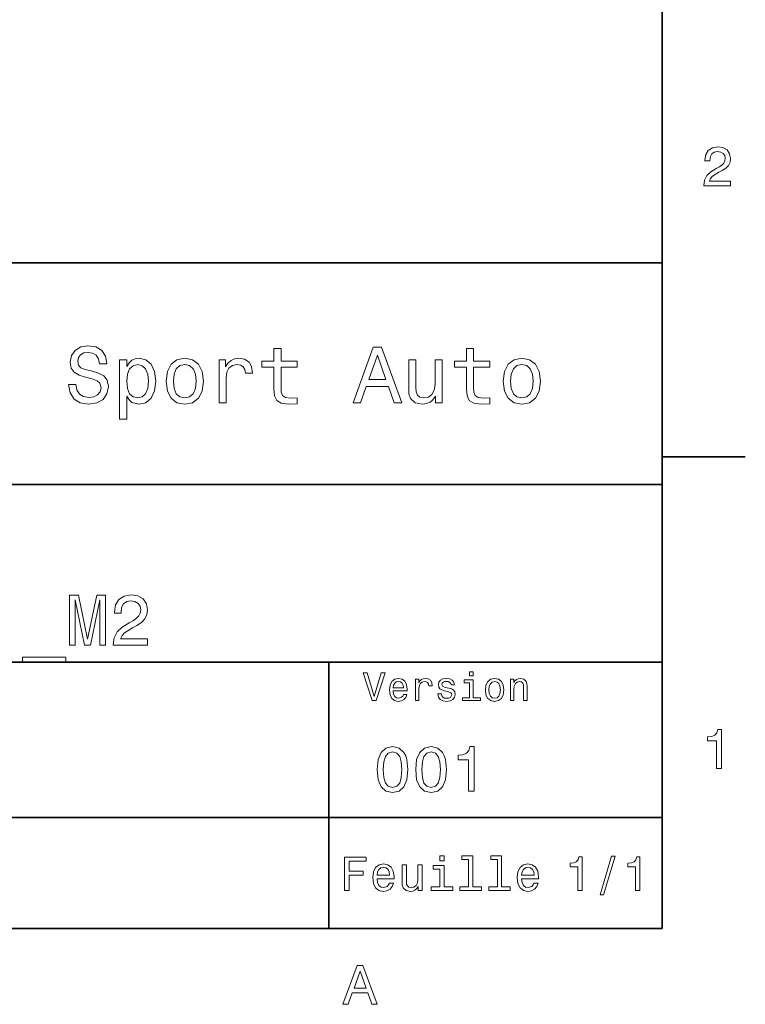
# Model space of a CAD drawing. Extents: x 0 to 296, y 0 to 210.
# Tile 6 of 7: x 229 to 294, y 3 to 92. Entities that reach past the tile are written whole.
import ezdxf

# ---------------------------------------------------------------- set-up
doc = ezdxf.new("R2010")
doc.units = 0

msp = doc.modelspace()

# ---------------------------------------------------------------- linework, layer by layer
at = {"color": 7, "lineweight": 35}
for p, q in [((287, 10), (287, 200)), ((97, 70), (287, 70)), ((287, 70), (287, 10)), ((162, 50), (287, 50)), ((162, 34), (287, 34)), ((257, 10), (257, 34)), ((162, 20), (287, 20)), ((10, 10), (287, 10)), ((97, 10), (287, 10))]:
    msp.add_line(p, q, dxfattribs=at)
at = {"color": 7, "lineweight": 35, "ltscale": 0.1875}
msp.add_line((287, 52.5), (294.5, 52.5), dxfattribs=at)
at = {"color": 7, "lineweight": 13}
for points in [[(290.76947, 76.916786), (293.175079, 76.916786), (293.175079, 77.350502), (291.273773, 77.350502), (291.3797, 77.587532), (291.561249, 77.784218), (292.121033, 78.142288), (292.418579, 78.293587), (292.751434, 78.510445), (292.988464, 78.762604), (293.124634, 79.060158), (293.175079, 79.398056), (293.089355, 79.821686), (292.852325, 80.154541), (292.489197, 80.366356), (292.020172, 80.442001), (291.536041, 80.35627), (291.167877, 80.119232), (290.930847, 79.740997), (290.850159, 79.241714), (290.850159, 79.171112), (291.309082, 79.171112), (291.309082, 79.211456), (291.354462, 79.554398), (291.490631, 79.806557), (291.707489, 79.967941), (291.994965, 80.023415), (292.287476, 79.972984), (292.504333, 79.846901), (292.645538, 79.650215), (292.695984, 79.403099), (292.660675, 79.171112), (292.56485, 78.974426), (292.403473, 78.802956), (292.181549, 78.651657), (291.884003, 78.490273), (291.389771, 78.177589), (291.041779, 77.844742), (290.835022, 77.441284), (290.76947, 76.931915)], [(234.20462, 59.030979), (233.548996, 59.030979), (233.693085, 58.267288), (234.053314, 57.70533), (234.608078, 57.366714), (235.357361, 57.244236), (236.099426, 57.359509), (236.654175, 57.67651), (237.007202, 58.17363), (237.136902, 58.82925), (237.028824, 59.420029), (236.726227, 59.801872), (236.236313, 60.054031), (235.580704, 60.241352), (235.018738, 60.378242), (234.651306, 60.536743), (234.442368, 60.767288), (234.377533, 61.127522), (234.442368, 61.451729), (234.629684, 61.696686), (234.917877, 61.862389), (235.314133, 61.920029), (235.71759, 61.84798), (236.034592, 61.653458), (236.24353, 61.32925), (236.344391, 60.889767), (237, 60.889767), (237, 60.904179), (236.884735, 61.581409), (236.546112, 62.085732), (236.01297, 62.402737), (235.292511, 62.510807), (234.644104, 62.402737), (234.139771, 62.100143), (233.815567, 61.631844), (233.700287, 61.026657), (233.793961, 60.486309), (234.067734, 60.118874), (234.5, 59.873917), (235.09079, 59.6866), (235.674362, 59.520893), (236.113831, 59.362389), (236.380402, 59.131844), (236.47406, 58.757202), (236.387619, 58.375359), (236.164276, 58.087173), (235.825653, 57.907059), (235.386169, 57.849422), (234.896255, 57.928673), (234.521622, 58.159222), (234.283875, 58.533859)], [(252.05043, 60.579971), (252.05043, 58.64193), (252.093658, 58.015129), (252.29538, 57.582851), (252.698853, 57.330688), (253.383286, 57.244236), (254.132568, 57.280258), (254.132568, 57.827808), (253.585022, 57.78458), (253.087891, 57.842216), (252.82132, 58.022331), (252.706055, 58.324928), (252.684448, 58.75), (252.684448, 60.579971), (254.132568, 60.579971), (254.132568, 61.120316), (252.684448, 61.120316), (252.684448, 62.251438), (252.05043, 62.251438), (252.05043, 61.120316), (250.955322, 61.120316), (250.955322, 60.579971)], [(259.175781, 57.381123), (259.838623, 57.381123), (260.364563, 58.850864), (262.360229, 58.850864), (262.886169, 57.381123), (263.563416, 57.381123), (261.733429, 62.388329), (260.998566, 62.388329)], [(269.399109, 60.579971), (269.399109, 58.64193), (269.442352, 58.015129), (269.644073, 57.582851), (270.047546, 57.330688), (270.731995, 57.244236), (271.481262, 57.280258), (271.481262, 57.827808), (270.933716, 57.78458), (270.436584, 57.842216), (270.170013, 58.022331), (270.054749, 58.324928), (270.033142, 58.75), (270.033142, 60.579971), (271.481262, 60.579971), (271.481262, 61.120316), (270.033142, 61.120316), (270.033142, 62.251438), (269.399109, 62.251438), (269.399109, 61.120316), (268.304016, 61.120316), (268.304016, 60.579971)], [(238.786743, 60.652016), (238.786743, 61.25), (238.15274, 61.25), (238.15274, 55.882565), (238.786743, 55.882565), (238.786743, 57.971901), (239.010101, 57.633286), (239.262253, 57.409943), (239.896271, 57.244236), (240.50145, 57.381123), (240.976959, 57.791786), (241.286743, 58.440201), (241.402023, 59.319164), (241.286743, 60.190922), (240.976959, 60.839336), (240.50145, 61.242794), (239.896271, 61.386887), (239.550446, 61.343658), (239.255051, 61.206772), (239.002899, 60.976223)], [(242.338623, 59.311958), (242.453888, 58.432995), (242.785309, 57.78458), (243.311249, 57.381123), (244.017303, 57.244236), (244.716141, 57.381123), (245.242081, 57.777374), (245.573486, 58.425793), (245.695969, 59.311958), (245.573486, 60.190922), (245.242081, 60.846542), (244.716141, 61.242794), (244.017303, 61.386887), (243.311249, 61.242794), (242.785309, 60.839336), (242.453888, 60.190922)], [(247.100861, 57.381123), (247.734863, 57.381123), (247.734863, 59.592937), (247.799713, 60.12608), (247.994232, 60.507923), (248.311249, 60.738472), (248.736313, 60.817722), (249.053314, 60.767288), (249.291077, 60.623199), (249.435165, 60.378242), (249.485596, 60.046829), (250.126801, 60.046829), (250.040344, 60.630402), (249.802597, 61.048271), (249.406342, 61.30043), (248.865997, 61.386887), (248.498566, 61.32925), (248.181549, 61.185158), (247.900574, 60.940201), (247.677246, 60.608788), (247.677246, 61.25), (247.100861, 61.25)], [(260.595093, 59.463257), (261.365997, 61.667866), (262.136902, 59.463257)], [(267.194519, 61.25), (266.560516, 61.25), (266.560516, 59.016571), (266.488464, 58.497837), (266.279541, 58.123196), (265.955322, 57.892651), (265.530243, 57.820602), (265.19165, 57.878242), (264.975494, 58.051151), (264.853027, 58.346542), (264.824219, 58.764408), (264.824219, 61.25), (264.190186, 61.25), (264.190186, 58.706772), (264.211792, 58.195244), (264.348694, 57.770172), (264.766571, 57.381123), (265.436584, 57.244236), (265.796814, 57.294666), (266.106628, 57.424351), (266.373199, 57.647694), (266.589325, 57.971901), (266.589325, 57.381123), (267.194519, 57.381123)], [(272.698853, 59.311958), (272.814117, 58.432995), (273.145508, 57.78458), (273.671448, 57.381123), (274.377502, 57.244236), (275.076355, 57.381123), (275.602295, 57.777374), (275.933716, 58.425793), (276.056183, 59.311958), (275.933716, 60.190922), (275.602295, 60.846542), (275.076355, 61.242794), (274.377502, 61.386887), (273.671448, 61.242794), (273.145508, 60.839336), (272.814117, 60.190922)], [(239.788193, 57.8134), (239.363129, 57.907059), (239.053314, 58.195244), (238.858795, 58.663544), (238.793945, 59.319164), (238.858795, 59.967579), (239.053314, 60.435879), (239.363129, 60.716858), (239.788193, 60.817722), (240.177246, 60.716858), (240.48703, 60.428673), (240.681564, 59.960373), (240.753601, 59.319164), (240.681564, 58.67075), (240.48703, 58.195244), (240.177246, 57.907059)], [(242.98703, 59.319164), (243.05188, 59.967579), (243.253601, 60.435879), (243.57782, 60.72406), (244.017303, 60.824928), (244.449585, 60.72406), (244.773773, 60.443081), (244.97551, 59.967579), (245.047546, 59.319164), (244.97551, 58.663544), (244.773773, 58.188038), (244.449585, 57.899853), (244.017303, 57.806194), (243.57782, 57.899853), (243.253601, 58.188038), (243.05188, 58.663544)], [(273.34726, 59.319164), (273.412109, 59.967579), (273.613831, 60.435879), (273.938019, 60.72406), (274.377502, 60.824928), (274.809784, 60.72406), (275.134003, 60.443081), (275.335724, 59.967579), (275.407776, 59.319164), (275.335724, 58.663544), (275.134003, 58.188038), (274.809784, 57.899853), (274.377502, 57.806194), (273.938019, 57.899853), (273.613831, 58.188038), (273.412109, 58.663544)], [(233.637604, 35.530258), (234.136887, 35.530258), (234.136887, 39.615273), (234.979828, 35.530258), (235.53746, 35.530258), (236.373917, 39.615273), (236.373917, 35.530258), (236.879684, 35.530258), (236.879684, 40.030258), (236.088623, 40.030258), (235.258652, 36.061958), (234.435165, 40.030258), (233.637604, 40.030258)], [(237.579971, 35.530258), (240.672913, 35.530258), (240.672913, 36.087894), (238.228394, 36.087894), (238.364563, 36.392651), (238.597992, 36.645531), (239.317719, 37.105907), (239.700287, 37.30043), (240.12825, 37.57925), (240.432999, 37.903458), (240.608063, 38.286022), (240.672913, 38.720459), (240.562683, 39.265129), (240.257935, 39.693081), (239.791077, 39.965416), (239.188049, 40.062679), (238.565567, 39.95245), (238.092224, 39.647694), (237.78746, 39.161381), (237.683716, 38.519451), (237.683716, 38.428673), (238.273773, 38.428673), (238.273773, 38.480545), (238.332138, 38.921467), (238.507202, 39.245674), (238.786026, 39.453171), (239.155624, 39.524494), (239.531708, 39.459652), (239.810516, 39.29755), (239.992081, 39.044666), (240.056915, 38.726944), (240.011536, 38.428673), (239.888336, 38.175793), (239.680832, 37.95533), (239.395538, 37.760807), (239.01297, 37.553314), (238.377518, 37.151295), (237.930115, 36.723343), (237.664261, 36.204609), (237.579971, 35.549709)], [(229.403458, 34.453888), (229.403458, 34), (233.306915, 34), (233.306915, 34.453888)], [(261.71109, 33.03458), (261.08429, 30.905619), (260.439484, 33.03458), (260.09726, 33.03458), (260.904175, 30.530979), (261.264404, 30.530979), (262.053314, 33.03458)], [(269.992798, 33.117435), (269.657776, 33.117435), (269.657776, 32.757202), (269.992798, 32.757202)], [(262.784576, 31.40634), (264.052582, 31.40634), (264.056183, 31.554033), (263.998566, 31.9683), (263.840057, 32.278099), (263.587891, 32.465416), (263.252869, 32.533859), (262.925079, 32.461815), (262.672913, 32.260086), (262.510803, 31.932276), (262.453156, 31.5), (262.507202, 31.056915), (262.669312, 30.732708), (262.917877, 30.530979), (263.242065, 30.462536), (263.523041, 30.509365), (263.753601, 30.631844), (263.922913, 30.826368), (264.020172, 31.085733), (263.706787, 31.085733), (263.641937, 30.941643), (263.548279, 30.833572), (263.281708, 30.747118), (263.076355, 30.786743), (262.921478, 30.912823), (262.820618, 31.118155), (262.784576, 31.395533)], [(262.784576, 31.672911), (262.824219, 31.921469), (262.921478, 32.105186), (263.069153, 32.216858), (263.263702, 32.256485), (263.45462, 32.216858), (263.602295, 32.105186), (263.692352, 31.921469), (263.724792, 31.672911)], [(264.794678, 30.530979), (265.111664, 30.530979), (265.111664, 31.636887), (265.144104, 31.903458), (265.241364, 32.094379), (265.399841, 32.209652), (265.612396, 32.249279), (265.770905, 32.224064), (265.889771, 32.152016), (265.961823, 32.029537), (265.98703, 31.863832), (266.307648, 31.863832), (266.264404, 32.155621), (266.145538, 32.364552), (265.947418, 32.490635), (265.677246, 32.533859), (265.49353, 32.505043), (265.335022, 32.432995), (265.194519, 32.310516), (265.082855, 32.144814), (265.082855, 32.465416), (264.794678, 32.465416)], [(267.791779, 31.658501), (267.485596, 31.730547), (267.258636, 31.8134), (267.182983, 31.982708), (267.20462, 32.101585), (267.280273, 32.188038), (267.40274, 32.242073), (267.579254, 32.263687), (267.748566, 32.242073), (267.881836, 32.177231), (267.968292, 32.079971), (268.004333, 31.950287), (268.314117, 31.950287), (268.314117, 31.957493), (268.260101, 32.191643), (268.112396, 32.375359), (267.881836, 32.490635), (267.579254, 32.533859), (267.273041, 32.490635), (267.049713, 32.371758), (266.90921, 32.195244), (266.865997, 31.971901), (266.898407, 31.755764), (266.999268, 31.604465), (267.164978, 31.496397), (267.406342, 31.420748), (267.759369, 31.334293), (267.975494, 31.244236), (268.033142, 31.17219), (268.054749, 31.064121), (268.022339, 30.930836), (267.935883, 30.829971), (267.79538, 30.765129), (267.608063, 30.743515), (267.409943, 30.765129), (267.265839, 30.840778), (267.168579, 30.963255), (267.128967, 31.132565), (266.822754, 31.132565), (266.873199, 30.844379), (267.020905, 30.635447), (267.255035, 30.509365), (267.579254, 30.462536), (267.917877, 30.509365), (268.166412, 30.635447), (268.317719, 30.837175), (268.371765, 31.100143), (268.332123, 31.327089), (268.220459, 31.481987), (268.036743, 31.582851)], [(269.981995, 30.79755), (269.981995, 32.400574), (269.167877, 32.400574), (269.167877, 32.130402), (269.664978, 32.130402), (269.664978, 30.79755), (269.016571, 30.79755), (269.016571, 30.530979), (270.637604, 30.530979), (270.637604, 30.79755)], [(271.087891, 31.496397), (271.145538, 31.056915), (271.311249, 30.732708), (271.574219, 30.530979), (271.927246, 30.462536), (272.276672, 30.530979), (272.539612, 30.729107), (272.705322, 31.053314), (272.766571, 31.496397), (272.705322, 31.935879), (272.539612, 32.263687), (272.276672, 32.461815), (271.927246, 32.533859), (271.574219, 32.461815), (271.311249, 32.260086), (271.145538, 31.935879)], [(271.412109, 31.5), (271.444519, 31.824207), (271.54538, 32.058357), (271.707489, 32.20245), (271.927246, 32.25288), (272.143372, 32.20245), (272.305481, 32.061958), (272.406342, 31.824207), (272.442352, 31.5), (272.406342, 31.17219), (272.305481, 30.934437), (272.143372, 30.790344), (271.927246, 30.743515), (271.707489, 30.790344), (271.54538, 30.934437), (271.444519, 31.17219)], [(273.350159, 30.530979), (273.667145, 30.530979), (273.667145, 31.647694), (273.699554, 31.903458), (273.804047, 32.090778), (273.966125, 32.206051), (274.182281, 32.249279), (274.355194, 32.213257), (274.463257, 32.115993), (274.517303, 31.95389), (274.535309, 31.737751), (274.535309, 30.530979), (274.852295, 30.530979), (274.852295, 31.802593), (274.837891, 32.058357), (274.773041, 32.270893), (274.560516, 32.465416), (274.229095, 32.533859), (274.04538, 32.508644), (273.890503, 32.440201), (273.757202, 32.324928), (273.65274, 32.170029), (273.65274, 32.465416), (273.350159, 32.465416)], [(291.909241, 24.416786), (292.368164, 24.416786), (292.368164, 27.942001), (292.025208, 27.942001), (291.934448, 27.634365), (291.752899, 27.427593), (291.475525, 27.306557), (291.092224, 27.266211), (291.092224, 26.90814), (291.909241, 26.90814)], [(261.345825, 24.314121), (261.432281, 23.409224), (261.703156, 22.763689), (262.135437, 22.371759), (262.734863, 22.244957), (263.328522, 22.371759), (263.760803, 22.763689), (264.02594, 23.409224), (264.118164, 24.314121), (264.02594, 25.213257), (263.916412, 25.570606), (263.760803, 25.864553), (263.328522, 26.256485), (262.734863, 26.38905), (262.135437, 26.256485), (261.703156, 25.858791), (261.432281, 25.213257)], [(261.899139, 24.314121), (261.945251, 25.011528), (262.089325, 25.51297), (262.348694, 25.806917), (262.734863, 25.910664), (263.115265, 25.806917), (263.374634, 25.51297), (263.518738, 25.011528), (263.56485, 24.314121), (263.518738, 23.610952), (263.374634, 23.10951), (263.115265, 22.815563), (262.734863, 22.717581), (262.348694, 22.815563), (262.089325, 23.10951), (261.945251, 23.610952)], [(264.815552, 24.314121), (264.902008, 23.409224), (265.172913, 22.763689), (265.605194, 22.371759), (266.20462, 22.244957), (266.798279, 22.371759), (267.23056, 22.763689), (267.495667, 23.409224), (267.587891, 24.314121), (267.495667, 25.213257), (267.386169, 25.570606), (267.23056, 25.864553), (266.798279, 26.256485), (266.20462, 26.38905), (265.605194, 26.256485), (265.172913, 25.858791), (264.902008, 25.213257)], [(265.368866, 24.314121), (265.414978, 25.011528), (265.559082, 25.51297), (265.818451, 25.806917), (266.20462, 25.910664), (266.585022, 25.806917), (266.844391, 25.51297), (266.988464, 25.011528), (267.034576, 24.314121), (266.988464, 23.610952), (266.844391, 23.10951), (266.585022, 22.815563), (266.20462, 22.717581), (265.818451, 22.815563), (265.559082, 23.10951), (265.414978, 23.610952)], [(269.570618, 22.360231), (270.095093, 22.360231), (270.095093, 26.38905), (269.703156, 26.38905), (269.599426, 26.037464), (269.391937, 25.801153), (269.074921, 25.662825), (268.636902, 25.616714), (268.636902, 25.207493), (269.570618, 25.207493)], [(258.414978, 13.428675), (258.817017, 13.428675), (258.817017, 14.807637), (260.079254, 14.807637), (260.079254, 15.166427), (258.817017, 15.166427), (258.817017, 16.065563), (260.368866, 16.065563), (260.368866, 16.428675), (258.414978, 16.428675)], [(267.389038, 16.532421), (266.98703, 16.532421), (266.98703, 16.100145), (267.389038, 16.100145)], [(269.572052, 16.212536), (269.572052, 13.748559), (268.789612, 13.748559), (268.789612, 13.428675), (270.73056, 13.428675), (270.73056, 13.748559), (269.952454, 13.748559), (269.952454, 16.532421), (268.975494, 16.532421), (268.975494, 16.212536)], [(272.174347, 16.212536), (272.174347, 13.748559), (271.391937, 13.748559), (271.391937, 13.428675), (273.332855, 13.428675), (273.332855, 13.748559), (272.554749, 13.748559), (272.554749, 16.532421), (271.57782, 16.532421), (271.57782, 16.212536)], [(279.416443, 13.428675), (279.809814, 13.428675), (279.809814, 16.450289), (279.515839, 16.450289), (279.438049, 16.1866), (279.28241, 16.009367), (279.044678, 15.905621), (278.716125, 15.871038), (278.716125, 15.564121), (279.416443, 15.564121)], [(281.42218, 13.026657), (281.720459, 13.026657), (282.766571, 16.510807), (282.463989, 16.510807)], [(284.621033, 13.428675), (285.014404, 13.428675), (285.014404, 16.450289), (284.720459, 16.450289), (284.642639, 16.1866), (284.48703, 16.009367), (284.249268, 15.905621), (283.920746, 15.871038), (283.920746, 15.564121), (284.621033, 15.564121)], [(261.341492, 14.479107), (262.863098, 14.479107), (262.867432, 14.656341), (262.798279, 15.153459), (262.608063, 15.525217), (262.305481, 15.75), (261.903473, 15.832133), (261.510101, 15.745678), (261.207489, 15.503603), (261.01297, 15.110231), (260.943817, 14.591499), (261.008636, 14.059798), (261.203156, 13.67075), (261.501434, 13.428675), (261.890503, 13.346542), (262.227661, 13.402739), (262.504333, 13.549712), (262.707489, 13.783141), (262.824219, 14.09438), (262.44812, 14.09438), (262.370331, 13.92147), (262.257935, 13.791787), (261.938049, 13.688041), (261.69165, 13.735591), (261.505768, 13.886888), (261.384735, 14.133286), (261.341492, 14.466139)], [(261.341492, 14.798992), (261.389038, 15.097262), (261.505768, 15.317724), (261.682983, 15.45173), (261.916412, 15.49928), (262.145538, 15.45173), (262.322754, 15.317724), (262.430847, 15.097262), (262.469727, 14.798992)], [(265.400574, 15.75), (265.020172, 15.75), (265.020172, 14.409943), (264.976959, 14.098703), (264.851593, 13.873919), (264.657074, 13.735591), (264.402008, 13.692364), (264.198853, 13.726946), (264.069153, 13.830692), (263.995667, 14.007925), (263.978394, 14.258646), (263.978394, 15.75), (263.597992, 15.75), (263.597992, 14.224064), (263.610962, 13.917148), (263.693085, 13.662104), (263.943817, 13.428675), (264.345825, 13.346542), (264.561951, 13.376801), (264.747833, 13.454611), (264.907776, 13.588617), (265.037476, 13.783141), (265.037476, 13.428675), (265.400574, 13.428675)], [(267.376068, 13.748559), (267.376068, 15.672191), (266.399139, 15.672191), (266.399139, 15.347983), (266.995667, 15.347983), (266.995667, 13.748559), (266.21759, 13.748559), (266.21759, 13.428675), (268.162811, 13.428675), (268.162811, 13.748559)], [(274.353027, 14.479107), (275.874634, 14.479107), (275.878967, 14.656341), (275.809814, 15.153459), (275.619598, 15.525217), (275.317017, 15.75), (274.914978, 15.832133), (274.521606, 15.745678), (274.219025, 15.503603), (274.024506, 15.110231), (273.955322, 14.591499), (274.020172, 14.059798), (274.214691, 13.67075), (274.51297, 13.428675), (274.902008, 13.346542), (275.239197, 13.402739), (275.515839, 13.549712), (275.719025, 13.783141), (275.835724, 14.09438), (275.459656, 14.09438), (275.381836, 13.92147), (275.26944, 13.791787), (274.949554, 13.688041), (274.703186, 13.735591), (274.517303, 13.886888), (274.39624, 14.133286), (274.353027, 14.466139)], [(274.353027, 14.798992), (274.400574, 15.097262), (274.517303, 15.317724), (274.694519, 15.45173), (274.927948, 15.49928), (275.157074, 15.45173), (275.33429, 15.317724), (275.442352, 15.097262), (275.481262, 14.798992)], [(258.266846, 3.166787), (258.730835, 3.166787), (259.098999, 4.195605), (260.495972, 4.195605), (260.864105, 3.166787), (261.338165, 3.166787), (260.05719, 6.67183), (259.542786, 6.67183)], [(259.260376, 4.624279), (259.799988, 6.167507), (260.33963, 4.624279)]]:
    msp.add_lwpolyline(points, close=True, dxfattribs=at)

doc.saveas('drawing.dxf')
